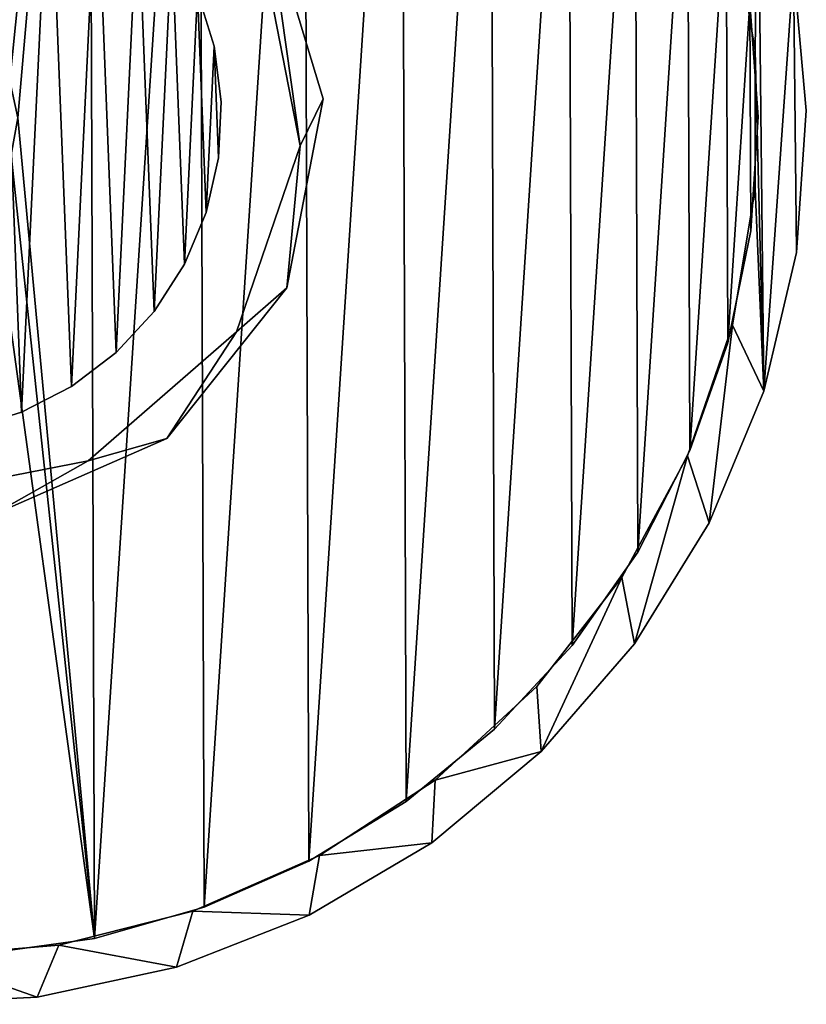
# Model space of a CAD drawing. Header units: millimetres. Extents: x 9.3 to 64.2, y -24.2 to 30.7.
# Tile 4 of 6: x 39.8 to 64.2, y -24.2 to 6.4. Entities that reach past the tile are written whole.
import ezdxf

# ---------------------------------------------------------------- set-up
doc = ezdxf.new("R2010")
doc.units = ezdxf.units.MM
doc.header["$LTSCALE"] = 25.4
doc.layers.get('0').update_dxf_attribs({"true_color": 0xff5454})

# ---------------------------------------------------------------- blocks, each defined once
blk = doc.blocks.new('LASER-8797.STL')
at = {"color": 250, "true_color": 0x262626}
mesh = blk.add_polyface(dxfattribs=at)
corners = [(9.954, 9.546, 1246.24), (9.336, 0.746, 1246.24), (9.29, 5.171, 1246.24), (10.091, -3.615, 1246.24), (11.312, 13.759, 1246.24), (10.811, 5.396, 1246.24), (10.811, 1.101, 1246.24), (11.519, 9.631, 1246.24), (13.328, 17.699, 1246.24), (12.914, 13.692, 1246.24), (14.958, 17.468, 1246.24), (15.949, 21.264, 1246.24), (17.597, 20.857, 1246.24), (19.109, 24.363, 1246.24), (20.756, 23.764, 1246.24), (22.725, 26.915, 1246.24), (24.352, 26.112, 1246.24), (26.703, 28.854, 1246.24), (28.284, 27.837, 1246.24), (30.941, 30.129, 1246.24), (32.447, 28.89, 1246.24), (35.329, 30.709, 1246.24), (36.727, 29.244, 1246.24), (39.752, 30.577, 1246.24), (41.006, 28.889, 1246.24), (44.097, 29.737, 1246.24), (45.169, 27.834, 1246.24), (48.252, 28.21, 1246.24), (49.101, 26.108, 1246.24), (52.107, 26.038, 1246.24), (52.695, 23.759, 1246.24), (55.564, 23.275, 1246.24), (55.854, 20.85, 1246.24), (58.534, 19.993, 1246.24), (58.491, 17.461, 1246.24), (60.534, 13.684, 1246.24), (60.938, 16.277, 1246.24), (61.928, 9.622, 1246.24), (61.908, 14.286, 1246.24), (62.715, 12.224, 1246.24), (62.634, 5.387, 1246.24), (11.537, -7.798, 1246.24), (11.517, -3.134, 1246.24), (12.91, -7.196, 1246.24), (13.634, -11.695, 1246.24), (14.954, -10.973, 1246.24), (16.33, -15.205, 1246.24), (17.59, -14.362, 1246.24), (19.553, -18.238, 1246.24), (20.749, -17.271, 1246.24), (23.221, -20.714, 1246.24), (24.344, -19.62, 1246.24), (27.239, -22.569, 1246.24), (28.276, -21.346, 1246.24), (31.503, -23.756, 1246.24), (32.438, -22.401, 1246.24), (35.902, -24.244, 1246.24), (36.718, -22.756, 1246.24), (40.322, -24.019, 1246.24), (40.997, -22.402, 1246.24), (44.648, -23.089, 1246.24), (45.16, -21.349, 1246.24), (48.77, -21.477, 1246.24), (49.093, -19.624, 1246.24), (52.579, -19.224, 1246.24), (52.688, -17.276, 1246.24), (55.978, -16.389, 1246.24), (55.848, -14.369, 1246.24), (58.486, -10.98, 1246.24), (58.878, -13.046, 1246.24), (60.531, -7.204, 1246.24), (61.204, -9.281, 1246.24), (61.926, -3.143, 1246.24), (62.896, -5.192, 1246.24), (62.633, 1.093, 1246.24), (63.819, 7.938, 1246.24), (63.911, -0.884, 1246.24), (64.221, 3.531, 1246.24)]
mesh.append_faces([[corners[k] for k in face] for face in [(0, 1, 2), (76, 75, 77)]], dxfattribs={"vtx0": -1, "color": 250})
mesh.append_faces([[corners[k] for k in face] for face in [(1, 0, 3), (5, 4, 7), (7, 8, 9), (9, 8, 10), (10, 11, 12), (12, 13, 14), (14, 15, 16), (16, 17, 18), (18, 19, 20), (20, 21, 22), (22, 23, 24), (24, 25, 26), (26, 27, 28), (28, 29, 30), (30, 31, 32), (32, 33, 34), (34, 33, 35), (35, 36, 37), (37, 39, 40), (41, 43, 44), (44, 45, 46), (46, 47, 48), (48, 49, 50), (50, 51, 52), (52, 53, 54), (54, 55, 56), (56, 57, 58), (58, 59, 60), (60, 61, 62), (62, 63, 64), (64, 65, 66), (66, 68, 69), (69, 70, 71), (71, 72, 73), (73, 75, 76)]], dxfattribs={"vtx0": -1, "vtx1": -1, "color": 250})
mesh.append_faces([[corners[k] for k in face] for face in [(3, 4, 5), (73, 40, 39)]], dxfattribs={"vtx0": -1, "vtx1": -1, "vtx2": -1, "color": 250})
mesh.append_faces([[corners[k] for k in face] for face in [(3, 0, 4), (3, 5, 6), (7, 4, 8), (10, 8, 11), (12, 11, 13), (14, 13, 15), (16, 15, 17), (18, 17, 19), (20, 19, 21), (22, 21, 23), (24, 23, 25), (26, 25, 27), (28, 27, 29), (30, 29, 31), (32, 31, 33), (35, 33, 36), (37, 36, 38), (37, 38, 39), (6, 41, 3), (41, 6, 42), (41, 42, 43), (44, 43, 45), (46, 45, 47), (48, 47, 49), (50, 49, 51), (52, 51, 53), (54, 53, 55), (56, 55, 57), (58, 57, 59), (60, 59, 61), (62, 61, 63), (64, 63, 65), (66, 65, 67), (66, 67, 68), (69, 68, 70), (71, 70, 72), (73, 72, 74), (73, 74, 40), (73, 39, 75)]], dxfattribs={"vtx0": -1, "vtx2": -1, "color": 250})
mesh = blk.add_polyface(dxfattribs=at)
corners = [(11.537, -7.798, 1322.24), (10.811, 1.101, 1322.24), (10.091, -3.615, 1322.24), (11.517, -3.134, 1322.24), (12.91, -7.196, 1322.24), (13.634, -11.695, 1322.24), (14.954, -10.973, 1322.24), (16.33, -15.205, 1322.24), (17.59, -14.362, 1322.24), (19.553, -18.238, 1322.24), (20.749, -17.271, 1322.24), (23.221, -20.714, 1322.24), (24.344, -19.62, 1322.24), (27.239, -22.569, 1322.24), (28.276, -21.346, 1322.24), (31.503, -23.756, 1322.24), (32.438, -22.401, 1322.24), (35.902, -24.244, 1322.24), (36.718, -22.756, 1322.24), (40.322, -24.019, 1322.24), (40.997, -22.402, 1322.24), (44.648, -23.089, 1322.24), (45.16, -21.349, 1322.24), (48.77, -21.477, 1322.24), (49.093, -19.624, 1322.24), (52.579, -19.224, 1322.24), (52.688, -17.276, 1322.24), (55.978, -16.389, 1322.24), (55.848, -14.369, 1322.24), (58.486, -10.98, 1322.24), (58.878, -13.046, 1322.24), (60.531, -7.204, 1322.24), (61.204, -9.281, 1322.24), (61.926, -3.143, 1322.24), (62.896, -5.192, 1322.24), (62.633, 1.093, 1322.24), (62.634, 5.387, 1322.24), (62.715, 12.224, 1322.24), (63.819, 7.938, 1322.24), (63.911, -0.884, 1322.24), (64.221, 3.531, 1322.24), (9.336, 0.746, 1322.24), (9.954, 9.546, 1322.24), (9.29, 5.171, 1322.24), (11.312, 13.759, 1322.24), (10.811, 5.396, 1322.24), (11.519, 9.631, 1322.24), (13.328, 17.699, 1322.24), (12.914, 13.692, 1322.24), (14.958, 17.468, 1322.24), (15.949, 21.264, 1322.24), (17.597, 20.857, 1322.24), (19.109, 24.363, 1322.24), (20.756, 23.764, 1322.24), (22.725, 26.915, 1322.24), (24.352, 26.112, 1322.24), (26.703, 28.854, 1322.24), (28.284, 27.837, 1322.24), (30.941, 30.129, 1322.24), (32.447, 28.89, 1322.24), (35.329, 30.709, 1322.24), (36.727, 29.244, 1322.24), (39.752, 30.577, 1322.24), (41.006, 28.889, 1322.24), (44.097, 29.737, 1322.24), (45.169, 27.834, 1322.24), (48.252, 28.21, 1322.24), (49.101, 26.108, 1322.24), (52.107, 26.038, 1322.24), (52.695, 23.759, 1322.24), (55.564, 23.275, 1322.24), (55.854, 20.85, 1322.24), (58.534, 19.993, 1322.24), (58.491, 17.461, 1322.24), (60.534, 13.684, 1322.24), (60.938, 16.277, 1322.24), (61.928, 9.622, 1322.24), (61.908, 14.286, 1322.24)]
mesh.append_faces([[corners[k] for k in face] for face in [(38, 39, 40), (41, 42, 43)]], dxfattribs={"vtx0": -1, "color": 250})
mesh.append_faces([[corners[k] for k in face] for face in [(0, 1, 2), (1, 0, 3), (3, 0, 4), (4, 5, 6), (6, 7, 8), (8, 9, 10), (10, 11, 12), (12, 13, 14), (14, 15, 16), (16, 17, 18), (18, 19, 20), (20, 21, 22), (22, 23, 24), (24, 25, 26), (26, 27, 28), (28, 27, 29), (29, 30, 31), (31, 32, 33), (33, 34, 35), (35, 34, 36), (37, 34, 38), (42, 2, 44), (45, 2, 1), (44, 46, 47), (47, 49, 50), (50, 51, 52), (52, 53, 54), (54, 55, 56), (56, 57, 58), (58, 59, 60), (60, 61, 62), (62, 63, 64), (64, 65, 66), (66, 67, 68), (68, 69, 70), (70, 71, 72), (72, 74, 75), (75, 76, 77), (77, 76, 37)]], dxfattribs={"vtx0": -1, "vtx1": -1, "color": 250})
mesh.append_faces([[corners[k] for k in face] for face in [(36, 34, 37), (44, 2, 45)]], dxfattribs={"vtx0": -1, "vtx1": -1, "vtx2": -1, "color": 250})
mesh.append_faces([[corners[k] for k in face] for face in [(4, 0, 5), (6, 5, 7), (8, 7, 9), (10, 9, 11), (12, 11, 13), (14, 13, 15), (16, 15, 17), (18, 17, 19), (20, 19, 21), (22, 21, 23), (24, 23, 25), (26, 25, 27), (29, 27, 30), (31, 30, 32), (33, 32, 34), (38, 34, 39), (42, 41, 2), (44, 45, 46), (47, 46, 48), (47, 48, 49), (50, 49, 51), (52, 51, 53), (54, 53, 55), (56, 55, 57), (58, 57, 59), (60, 59, 61), (62, 61, 63), (64, 63, 65), (66, 65, 67), (68, 67, 69), (70, 69, 71), (72, 71, 73), (72, 73, 74), (75, 74, 76), (37, 76, 36)]], dxfattribs={"vtx0": -1, "vtx2": -1, "color": 250})
mesh = blk.add_polyface(dxfattribs=at)
corners = [(35.037, -22.701, 1249.04), (33.723, 3.183, 1249.04), (31.52, -22.23, 1249.04), (33.975, 2.039, 1249.04), (34.645, 1.08, 1249.04), (35.631, 0.449, 1249.04), (38.585, -22.689, 1249.04), (36.784, 0.245, 1249.04), (37.927, 0.497, 1249.04), (38.887, 1.167, 1249.04), (42.099, -22.194, 1249.04), (39.517, 2.153, 1249.04), (39.722, 3.306, 1249.04), (41.925, 28.718, 1249.04), (45.345, 27.772, 1249.04), (45.513, -21.225, 1249.04), (48.605, 26.37, 1249.04), (48.763, -19.8, 1249.04), (51.643, 24.536, 1249.04), (51.789, -17.946, 1249.04), (54.404, 22.306, 1249.04), (54.534, -15.697, 1249.04), (56.835, 19.721, 1249.04), (56.947, -13.095, 1249.04), (58.891, 16.829, 1249.04), (58.983, -10.189, 1249.04), (60.534, 13.684, 1249.04), (60.605, -7.033, 1249.04), (61.734, 10.344, 1249.04), (61.782, -3.685, 1249.04), (62.468, 6.872, 1249.04), (62.492, -0.208, 1249.04), (62.722, 3.333, 1249.04), (10.977, -0.384, 1249.04), (10.952, 6.696, 1249.04), (10.722, 3.155, 1249.04), (11.663, 10.173, 1249.04), (11.711, -3.856, 1249.04), (12.839, 13.521, 1249.04), (12.91, -7.196, 1249.04), (14.461, 16.677, 1249.04), (14.554, -10.341, 1249.04), (16.498, 19.583, 1249.04), (16.61, -13.233, 1249.04), (18.911, 22.185, 1249.04), (19.041, -15.818, 1249.04), (21.656, 24.434, 1249.04), (21.801, -18.048, 1249.04), (24.682, 26.288, 1249.04), (24.84, -19.882, 1249.04), (27.932, 27.713, 1249.04), (28.099, -21.284, 1249.04), (31.345, 28.682, 1249.04), (34.859, 29.177, 1249.04), (33.928, 4.335, 1249.04), (34.558, 5.321, 1249.04), (35.518, 5.992, 1249.04), (38.408, 29.189, 1249.04), (36.661, 6.243, 1249.04), (37.813, 6.039, 1249.04), (38.8, 5.408, 1249.04), (39.47, 4.449, 1249.04)]
mesh.append_faces([[corners[k] for k in face] for face in [(30, 31, 32), (33, 34, 35)]], dxfattribs={"vtx0": -1, "color": 250})
mesh.append_faces([[corners[k] for k in face] for face in [(0, 1, 2), (1, 0, 3), (3, 0, 4), (4, 0, 5), (5, 6, 7), (7, 6, 8), (8, 6, 9), (9, 10, 11), (11, 10, 12), (13, 10, 14), (14, 15, 16), (16, 17, 18), (18, 19, 20), (20, 21, 22), (22, 23, 24), (24, 25, 26), (26, 27, 28), (28, 29, 30), (34, 33, 36), (36, 37, 38), (38, 39, 40), (40, 41, 42), (42, 43, 44), (44, 45, 46), (46, 47, 48), (48, 49, 50), (50, 51, 52), (52, 2, 53), (53, 56, 57), (57, 60, 13)]], dxfattribs={"vtx0": -1, "vtx1": -1, "color": 250})
mesh.append_faces([[corners[k] for k in face] for face in [(12, 10, 13), (53, 2, 1)]], dxfattribs={"vtx0": -1, "vtx1": -1, "vtx2": -1, "color": 250})
mesh.append_faces([[corners[k] for k in face] for face in [(5, 0, 6), (9, 6, 10), (14, 10, 15), (16, 15, 17), (18, 17, 19), (20, 19, 21), (22, 21, 23), (24, 23, 25), (26, 25, 27), (28, 27, 29), (30, 29, 31), (36, 33, 37), (38, 37, 39), (40, 39, 41), (42, 41, 43), (44, 43, 45), (46, 45, 47), (48, 47, 49), (50, 49, 51), (52, 51, 2), (53, 1, 54), (53, 54, 55), (53, 55, 56), (57, 56, 58), (57, 58, 59), (57, 59, 60), (13, 60, 61), (13, 61, 12)]], dxfattribs={"vtx0": -1, "vtx2": -1, "color": 250})
mesh = blk.add_polyface(dxfattribs=at)
corners = [(10.952, 6.696, 1248.24), (10.977, -0.384, 1248.24), (10.722, 3.155, 1248.24), (11.663, 10.173, 1248.24), (11.711, -3.856, 1248.24), (12.839, 13.521, 1248.24), (12.91, -7.196, 1248.24), (14.461, 16.677, 1248.24), (14.554, -10.341, 1248.24), (16.498, 19.583, 1248.24), (16.61, -13.233, 1248.24), (18.911, 22.185, 1248.24), (19.041, -15.818, 1248.24), (21.656, 24.434, 1248.24), (21.801, -18.048, 1248.24), (24.682, 26.288, 1248.24), (24.84, -19.882, 1248.24), (27.932, 27.713, 1248.24), (28.099, -21.284, 1248.24), (31.345, 28.682, 1248.24), (31.52, -22.23, 1248.24), (34.859, 29.177, 1248.24), (33.723, 3.183, 1248.24), (33.928, 4.335, 1248.24), (34.558, 5.321, 1248.24), (35.518, 5.992, 1248.24), (38.408, 29.189, 1248.24), (36.661, 6.243, 1248.24), (37.813, 6.039, 1248.24), (38.8, 5.408, 1248.24), (41.925, 28.718, 1248.24), (39.47, 4.449, 1248.24), (39.722, 3.306, 1248.24), (35.037, -22.701, 1248.24), (33.975, 2.039, 1248.24), (34.645, 1.08, 1248.24), (35.631, 0.449, 1248.24), (38.585, -22.689, 1248.24), (36.784, 0.245, 1248.24), (37.927, 0.497, 1248.24), (38.887, 1.167, 1248.24), (42.099, -22.194, 1248.24), (39.517, 2.153, 1248.24), (45.345, 27.772, 1248.24), (45.513, -21.225, 1248.24), (48.605, 26.37, 1248.24), (48.763, -19.8, 1248.24), (51.643, 24.536, 1248.24), (51.789, -17.946, 1248.24), (54.404, 22.306, 1248.24), (54.534, -15.697, 1248.24), (56.835, 19.721, 1248.24), (56.947, -13.095, 1248.24), (58.891, 16.829, 1248.24), (58.983, -10.189, 1248.24), (60.534, 13.684, 1248.24), (60.605, -7.033, 1248.24), (61.734, 10.344, 1248.24), (61.782, -3.685, 1248.24), (62.468, 6.872, 1248.24), (62.492, -0.208, 1248.24), (62.722, 3.333, 1248.24)]
mesh.append_faces([[corners[k] for k in face] for face in [(0, 1, 2), (60, 59, 61)]], dxfattribs={"vtx0": -1, "color": 250})
mesh.append_faces([[corners[k] for k in face] for face in [(1, 3, 4), (4, 5, 6), (6, 7, 8), (8, 9, 10), (10, 11, 12), (12, 13, 14), (14, 15, 16), (16, 17, 18), (18, 19, 20), (22, 21, 23), (23, 21, 24), (24, 21, 25), (25, 26, 27), (27, 26, 28), (28, 26, 29), (29, 30, 31), (31, 30, 32), (33, 36, 37), (37, 40, 41), (41, 43, 44), (44, 45, 46), (46, 47, 48), (48, 49, 50), (50, 51, 52), (52, 53, 54), (54, 55, 56), (56, 57, 58), (58, 59, 60)]], dxfattribs={"vtx0": -1, "vtx1": -1, "color": 250})
mesh.append_faces([[corners[k] for k in face] for face in [(20, 21, 22), (41, 32, 30)]], dxfattribs={"vtx0": -1, "vtx1": -1, "vtx2": -1, "color": 250})
mesh.append_faces([[corners[k] for k in face] for face in [(1, 0, 3), (4, 3, 5), (6, 5, 7), (8, 7, 9), (10, 9, 11), (12, 11, 13), (14, 13, 15), (16, 15, 17), (18, 17, 19), (20, 19, 21), (25, 21, 26), (29, 26, 30), (22, 33, 20), (33, 22, 34), (33, 34, 35), (33, 35, 36), (37, 36, 38), (37, 38, 39), (37, 39, 40), (41, 40, 42), (41, 42, 32), (41, 30, 43), (44, 43, 45), (46, 45, 47), (48, 47, 49), (50, 49, 51), (52, 51, 53), (54, 53, 55), (56, 55, 57), (58, 57, 59)]], dxfattribs={"vtx0": -1, "vtx2": -1, "color": 250})
mesh = blk.add_polyface(dxfattribs=at)
corners = [(24.757, -0.374, 522.416), (26.122, -1.939, 522.416), (24.95, 4.056, 522.416), (27.809, -5.52, 522.416), (30.133, -6.545, 522.416), (32.903, -8.658, 522.416), (35.911, -8.528, 522.416), (35.863, -9.226, 522.416), (38.872, -9.07, 522.416), (41.905, -7.357, 522.416), (44.348, -6.66, 522.416), (46.511, -3.345, 522.416), (48.077, -1.982, 522.416), (48.494, 2.432, 522.416), (49.205, 3.894, 522.416), (24.446, 5.601, 522.416), (26.948, 11.036, 522.416), (26.933, 9.833, 522.416), (31.539, 13.845, 522.416), (31.688, 14.686, 522.416), (37.534, 15.016, 522.416), (37.582, 15.714, 522.416), (43.311, 13.033, 522.416), (43.279, 13.886, 522.416), (47.474, 9.62, 522.416), (47.323, 8.427, 522.416)]
mesh.append_faces([[corners[k] for k in face] for face in [(1, 3, 4), (4, 5, 6), (6, 8, 9), (9, 10, 11), (11, 12, 13), (15, 2, 16), (16, 18, 19), (19, 20, 21), (21, 22, 23), (23, 22, 24), (24, 13, 14)]], dxfattribs={"vtx0": -1, "vtx1": -1, "color": 250})
mesh.append_faces([[corners[k] for k in face] for face in [(0, 1, 2), (1, 0, 3), (4, 3, 5), (6, 5, 7), (6, 7, 8), (9, 8, 10), (11, 10, 12), (13, 12, 14), (2, 15, 0), (16, 2, 17), (16, 17, 18), (19, 18, 20), (21, 20, 22), (24, 22, 25), (24, 25, 13)]], dxfattribs={"vtx0": -1, "vtx2": -1, "color": 250})
mesh = blk.add_polyface(dxfattribs=at)
corners = [(24.446, 5.601, 22.416), (24.95, 4.056, 22.416), (24.757, -0.374, 22.416), (26.948, 11.036, 22.416), (26.933, 9.833, 22.416), (31.539, 13.845, 22.416), (31.688, 14.686, 22.416), (37.534, 15.016, 22.416), (37.582, 15.714, 22.416), (43.311, 13.033, 22.416), (43.279, 13.886, 22.416), (47.474, 9.62, 22.416), (47.323, 8.427, 22.416), (48.494, 2.432, 22.416), (49.205, 3.894, 22.416), (26.122, -1.939, 22.416), (27.809, -5.52, 22.416), (30.133, -6.545, 22.416), (32.903, -8.658, 22.416), (35.911, -8.528, 22.416), (35.863, -9.226, 22.416), (38.872, -9.07, 22.416), (41.905, -7.357, 22.416), (44.348, -6.66, 22.416), (46.511, -3.345, 22.416), (48.077, -1.982, 22.416)]
mesh.append_faces([[corners[k] for k in face] for face in [(0, 1, 2), (1, 3, 4), (4, 3, 5), (5, 6, 7), (7, 8, 9), (9, 11, 12), (12, 11, 13), (2, 15, 16), (15, 2, 1), (16, 17, 18), (18, 19, 20), (20, 19, 21), (21, 22, 23), (23, 24, 25), (25, 13, 14)]], dxfattribs={"vtx0": -1, "vtx1": -1, "color": 250})
mesh.append_faces([[corners[k] for k in face] for face in [(1, 0, 3), (5, 3, 6), (7, 6, 8), (9, 8, 10), (9, 10, 11), (13, 11, 14), (16, 15, 17), (18, 17, 19), (21, 19, 22), (23, 22, 24), (25, 24, 13)]], dxfattribs={"vtx0": -1, "vtx2": -1, "color": 250})
at = {"color": 7, "true_color": 0xffffff}
mesh = blk.add_polyface(dxfattribs=at)
corners = [(26.14, 4.761, 27.223), (26.275, 1.29, 27.223), (26.056, 3.02, 27.223), (26.525, 6.461, 27.223), (26.792, -0.374, 27.223), (27.199, 8.068, 27.223), (27.589, -1.924, 27.223), (28.143, 9.534, 27.223), (28.644, -3.312, 27.223), (29.326, 10.814, 27.223), (29.924, -4.496, 27.223), (30.714, 11.868, 27.223), (31.39, -5.439, 27.223), (32.264, 12.666, 27.223), (32.997, -6.113, 27.223), (33.929, 13.183, 27.223), (34.697, -6.498, 27.223), (35.658, 13.402, 27.223), (36.438, -6.582, 27.223), (37.399, 13.318, 27.223), (38.167, -6.363, 27.223), (39.099, 12.933, 27.223), (39.832, -5.846, 27.223), (40.706, 12.259, 27.223), (41.382, -5.049, 27.223), (42.172, 11.315, 27.223), (42.77, -3.994, 27.223), (43.452, 10.132, 27.223), (43.953, -2.714, 27.223), (44.507, 8.744, 27.223), (44.897, -1.248, 27.223), (45.304, 7.194, 27.223), (45.571, 0.359, 27.223), (45.821, 5.529, 27.223), (45.956, 2.059, 27.223), (46.04, 3.8, 27.223)]
mesh.append_faces([[corners[k] for k in face] for face in [(0, 1, 2), (34, 33, 35)]], dxfattribs={"vtx0": -1, "color": 7})
mesh.append_faces([[corners[k] for k in face] for face in [(1, 3, 4), (4, 5, 6), (6, 7, 8), (8, 9, 10), (10, 11, 12), (12, 13, 14), (14, 15, 16), (16, 17, 18), (18, 19, 20), (20, 21, 22), (22, 23, 24), (24, 25, 26), (26, 27, 28), (28, 29, 30), (30, 31, 32), (32, 33, 34)]], dxfattribs={"vtx0": -1, "vtx1": -1, "color": 7})
mesh.append_faces([[corners[k] for k in face] for face in [(1, 0, 3), (4, 3, 5), (6, 5, 7), (8, 7, 9), (10, 9, 11), (12, 11, 13), (14, 13, 15), (16, 15, 17), (18, 17, 19), (20, 19, 21), (22, 21, 23), (24, 23, 25), (26, 25, 27), (28, 27, 29), (30, 29, 31), (32, 31, 33)]], dxfattribs={"vtx0": -1, "vtx2": -1, "color": 7})
mesh = blk.add_polyface(dxfattribs=at)
corners = [(26.275, 1.29, 63.223), (26.14, 4.761, 63.223), (26.056, 3.02, 63.223), (26.525, 6.461, 63.223), (26.792, -0.374, 63.223), (27.199, 8.068, 63.223), (27.589, -1.924, 63.223), (28.143, 9.534, 63.223), (28.644, -3.312, 63.223), (29.326, 10.814, 63.223), (29.924, -4.496, 63.223), (30.714, 11.868, 63.223), (31.39, -5.439, 63.223), (32.264, 12.666, 63.223), (32.997, -6.113, 63.223), (33.929, 13.183, 63.223), (34.697, -6.498, 63.223), (35.658, 13.402, 63.223), (36.438, -6.582, 63.223), (37.399, 13.318, 63.223), (38.167, -6.363, 63.223), (39.099, 12.933, 63.223), (39.832, -5.846, 63.223), (40.706, 12.259, 63.223), (41.382, -5.049, 63.223), (42.172, 11.315, 63.223), (42.77, -3.994, 63.223), (43.452, 10.132, 63.223), (43.953, -2.714, 63.223), (44.507, 8.744, 63.223), (44.897, -1.248, 63.223), (45.304, 7.194, 63.223), (45.571, 0.359, 63.223), (45.821, 5.529, 63.223), (45.956, 2.059, 63.223), (46.04, 3.8, 63.223)]
mesh.append_faces([[corners[k] for k in face] for face in [(0, 1, 2), (33, 34, 35)]], dxfattribs={"vtx0": -1, "color": 7})
mesh.append_faces([[corners[k] for k in face] for face in [(1, 0, 3), (3, 4, 5), (5, 6, 7), (7, 8, 9), (9, 10, 11), (11, 12, 13), (13, 14, 15), (15, 16, 17), (17, 18, 19), (19, 20, 21), (21, 22, 23), (23, 24, 25), (25, 26, 27), (27, 28, 29), (29, 30, 31), (31, 32, 33)]], dxfattribs={"vtx0": -1, "vtx1": -1, "color": 7})
mesh.append_faces([[corners[k] for k in face] for face in [(3, 0, 4), (5, 4, 6), (7, 6, 8), (9, 8, 10), (11, 10, 12), (13, 12, 14), (15, 14, 16), (17, 16, 18), (19, 18, 20), (21, 20, 22), (23, 22, 24), (25, 24, 26), (27, 26, 28), (29, 28, 30), (31, 30, 32), (33, 32, 34)]], dxfattribs={"vtx0": -1, "vtx2": -1, "color": 7})
at = {"color": 250, "true_color": 0x262626}
mesh = blk.add_polyface(dxfattribs=at)
corners = [(47.474, 9.62, 22.416), (49.205, 3.894, 522.416), (49.205, 3.894, 22.416), (47.474, 9.62, 522.416)]
mesh.append_faces([[corners[k] for k in face] for face in [(0, 1, 2), (1, 0, 3)]], dxfattribs={"vtx0": -1, "color": 250})
mesh = blk.add_polyface(dxfattribs=at)
corners = [(61.928, 9.622, 1322.24), (62.634, 5.387, 1246.24), (62.634, 5.387, 1322.24), (61.928, 9.622, 1246.24)]
mesh.append_faces([[corners[k] for k in face] for face in [(0, 1, 2), (1, 0, 3)]], dxfattribs={"vtx0": -1, "color": 250})
mesh = blk.add_polyface(dxfattribs=at)
corners = [(47.323, 8.427, 522.416), (48.494, 2.432, 22.416), (48.494, 2.432, 522.416), (47.323, 8.427, 22.416)]
mesh.append_faces([[corners[k] for k in face] for face in [(0, 1, 2), (1, 0, 3)]], dxfattribs={"vtx0": -1, "color": 250})
mesh = blk.add_polyface(dxfattribs=at)
corners = [(63.819, 7.938, 1246.24), (64.221, 3.531, 1322.24), (64.221, 3.531, 1246.24), (63.819, 7.938, 1322.24)]
mesh.append_faces([[corners[k] for k in face] for face in [(0, 1, 2), (1, 0, 3)]], dxfattribs={"vtx0": -1, "color": 250})
at = {"color": 7, "true_color": 0xffffff}
mesh = blk.add_polyface(dxfattribs=at)
corners = [(45.304, 7.194, 27.223), (45.821, 5.529, 63.223), (45.821, 5.529, 27.223), (45.304, 7.194, 63.223)]
mesh.append_faces([[corners[k] for k in face] for face in [(0, 1, 2), (1, 0, 3)]], dxfattribs={"vtx0": -1, "color": 7})
at = {"color": 250, "true_color": 0x262626}
mesh = blk.add_polyface(dxfattribs=at)
corners = [(62.468, 6.872, 1248.24), (62.722, 3.333, 1249.04), (62.722, 3.333, 1248.24), (62.468, 6.872, 1249.04)]
mesh.append_faces([[corners[k] for k in face] for face in [(0, 1, 2), (1, 0, 3)]], dxfattribs={"vtx0": -1, "color": 250})
at = {"color": 7, "true_color": 0xffffff}
mesh = blk.add_polyface(dxfattribs=at)
corners = [(45.821, 5.529, 27.223), (46.04, 3.8, 63.223), (46.04, 3.8, 27.223), (45.821, 5.529, 63.223)]
mesh.append_faces([[corners[k] for k in face] for face in [(0, 1, 2), (1, 0, 3)]], dxfattribs={"vtx0": -1, "color": 7})
at = {"color": 250, "true_color": 0x262626}
mesh = blk.add_polyface(dxfattribs=at)
corners = [(62.634, 5.387, 1322.24), (62.633, 1.093, 1246.24), (62.633, 1.093, 1322.24), (62.634, 5.387, 1246.24)]
mesh.append_faces([[corners[k] for k in face] for face in [(0, 1, 2), (1, 0, 3)]], dxfattribs={"vtx0": -1, "color": 250})
at = {"color": 7, "true_color": 0xffffff}
mesh = blk.add_polyface(dxfattribs=at)
corners = [(46.04, 3.8, 27.223), (45.956, 2.059, 63.223), (45.956, 2.059, 27.223), (46.04, 3.8, 63.223)]
mesh.append_faces([[corners[k] for k in face] for face in [(0, 1, 2), (1, 0, 3)]], dxfattribs={"vtx0": -1, "color": 7})
at = {"color": 250, "true_color": 0x262626}
mesh = blk.add_polyface(dxfattribs=at)
corners = [(49.205, 3.894, 22.416), (48.077, -1.982, 522.416), (48.077, -1.982, 22.416), (49.205, 3.894, 522.416)]
mesh.append_faces([[corners[k] for k in face] for face in [(0, 1, 2), (1, 0, 3)]], dxfattribs={"vtx0": -1, "color": 250})
mesh = blk.add_polyface(dxfattribs=at)
corners = [(64.221, 3.531, 1246.24), (63.911, -0.884, 1322.24), (63.911, -0.884, 1246.24), (64.221, 3.531, 1322.24)]
mesh.append_faces([[corners[k] for k in face] for face in [(0, 1, 2), (1, 0, 3)]], dxfattribs={"vtx0": -1, "color": 250})
mesh = blk.add_polyface(dxfattribs=at)
corners = [(62.722, 3.333, 1248.24), (62.492, -0.208, 1249.04), (62.492, -0.208, 1248.24), (62.722, 3.333, 1249.04)]
mesh.append_faces([[corners[k] for k in face] for face in [(0, 1, 2), (1, 0, 3)]], dxfattribs={"vtx0": -1, "color": 250})
mesh = blk.add_polyface(dxfattribs=at)
corners = [(48.494, 2.432, 522.416), (46.511, -3.345, 22.416), (46.511, -3.345, 522.416), (48.494, 2.432, 22.416)]
mesh.append_faces([[corners[k] for k in face] for face in [(0, 1, 2), (1, 0, 3)]], dxfattribs={"vtx0": -1, "color": 250})
at = {"color": 7, "true_color": 0xffffff}
mesh = blk.add_polyface(dxfattribs=at)
corners = [(45.956, 2.059, 27.223), (45.571, 0.359, 63.223), (45.571, 0.359, 27.223), (45.956, 2.059, 63.223)]
mesh.append_faces([[corners[k] for k in face] for face in [(0, 1, 2), (1, 0, 3)]], dxfattribs={"vtx0": -1, "color": 7})
at = {"color": 250, "true_color": 0x262626}
mesh = blk.add_polyface(dxfattribs=at)
corners = [(62.633, 1.093, 1322.24), (61.926, -3.143, 1246.24), (61.926, -3.143, 1322.24), (62.633, 1.093, 1246.24)]
mesh.append_faces([[corners[k] for k in face] for face in [(0, 1, 2), (1, 0, 3)]], dxfattribs={"vtx0": -1, "color": 250})
at = {"color": 7, "true_color": 0xffffff}
mesh = blk.add_polyface(dxfattribs=at)
corners = [(45.571, 0.359, 27.223), (44.897, -1.248, 63.223), (44.897, -1.248, 27.223), (45.571, 0.359, 63.223)]
mesh.append_faces([[corners[k] for k in face] for face in [(0, 1, 2), (1, 0, 3)]], dxfattribs={"vtx0": -1, "color": 7})
at = {"color": 250, "true_color": 0x262626}
mesh = blk.add_polyface(dxfattribs=at)
corners = [(62.492, -0.208, 1248.24), (61.782, -3.685, 1249.04), (61.782, -3.685, 1248.24), (62.492, -0.208, 1249.04)]
mesh.append_faces([[corners[k] for k in face] for face in [(0, 1, 2), (1, 0, 3)]], dxfattribs={"vtx0": -1, "color": 250})
mesh = blk.add_polyface(dxfattribs=at)
corners = [(63.911, -0.884, 1246.24), (62.896, -5.192, 1322.24), (62.896, -5.192, 1246.24), (63.911, -0.884, 1322.24)]
mesh.append_faces([[corners[k] for k in face] for face in [(0, 1, 2), (1, 0, 3)]], dxfattribs={"vtx0": -1, "color": 250})
at = {"color": 7, "true_color": 0xffffff}
mesh = blk.add_polyface(dxfattribs=at)
corners = [(44.897, -1.248, 27.223), (43.953, -2.714, 63.223), (43.953, -2.714, 27.223), (44.897, -1.248, 63.223)]
mesh.append_faces([[corners[k] for k in face] for face in [(0, 1, 2), (1, 0, 3)]], dxfattribs={"vtx0": -1, "color": 7})
at = {"color": 250, "true_color": 0x262626}
mesh = blk.add_polyface(dxfattribs=at)
corners = [(48.077, -1.982, 22.416), (44.348, -6.66, 522.416), (44.348, -6.66, 22.416), (48.077, -1.982, 522.416)]
mesh.append_faces([[corners[k] for k in face] for face in [(0, 1, 2), (1, 0, 3)]], dxfattribs={"vtx0": -1, "color": 250})
at = {"color": 7, "true_color": 0xffffff}
mesh = blk.add_polyface(dxfattribs=at)
corners = [(43.953, -2.714, 27.223), (42.77, -3.994, 63.223), (42.77, -3.994, 27.223), (43.953, -2.714, 63.223)]
mesh.append_faces([[corners[k] for k in face] for face in [(0, 1, 2), (1, 0, 3)]], dxfattribs={"vtx0": -1, "color": 7})
at = {"color": 250, "true_color": 0x262626}
mesh = blk.add_polyface(dxfattribs=at)
corners = [(41.905, -7.357, 522.416), (46.511, -3.345, 22.416), (41.905, -7.357, 22.416), (46.511, -3.345, 522.416)]
mesh.append_faces([[corners[k] for k in face] for face in [(0, 1, 2), (1, 0, 3)]], dxfattribs={"vtx0": -1, "color": 250})
mesh = blk.add_polyface(dxfattribs=at)
corners = [(61.926, -3.143, 1322.24), (60.531, -7.204, 1246.24), (60.531, -7.204, 1322.24), (61.926, -3.143, 1246.24)]
mesh.append_faces([[corners[k] for k in face] for face in [(0, 1, 2), (1, 0, 3)]], dxfattribs={"vtx0": -1, "color": 250})
mesh = blk.add_polyface(dxfattribs=at)
corners = [(61.782, -3.685, 1248.24), (60.605, -7.033, 1249.04), (60.605, -7.033, 1248.24), (61.782, -3.685, 1249.04)]
mesh.append_faces([[corners[k] for k in face] for face in [(0, 1, 2), (1, 0, 3)]], dxfattribs={"vtx0": -1, "color": 250})
at = {"color": 7, "true_color": 0xffffff}
mesh = blk.add_polyface(dxfattribs=at)
corners = [(42.77, -3.994, 63.223), (41.382, -5.049, 27.223), (42.77, -3.994, 27.223), (41.382, -5.049, 63.223)]
mesh.append_faces([[corners[k] for k in face] for face in [(0, 1, 2), (1, 0, 3)]], dxfattribs={"vtx0": -1, "color": 7})
mesh = blk.add_polyface(dxfattribs=at)
corners = [(41.382, -5.049, 63.223), (39.832, -5.846, 27.223), (41.382, -5.049, 27.223), (39.832, -5.846, 63.223)]
mesh.append_faces([[corners[k] for k in face] for face in [(0, 1, 2), (1, 0, 3)]], dxfattribs={"vtx0": -1, "color": 7})
at = {"color": 250, "true_color": 0x262626}
mesh = blk.add_polyface(dxfattribs=at)
corners = [(62.896, -5.192, 1246.24), (61.204, -9.281, 1322.24), (61.204, -9.281, 1246.24), (62.896, -5.192, 1322.24)]
mesh.append_faces([[corners[k] for k in face] for face in [(0, 1, 2), (1, 0, 3)]], dxfattribs={"vtx0": -1, "color": 250})
at = {"color": 7, "true_color": 0xffffff}
mesh = blk.add_polyface(dxfattribs=at)
corners = [(39.832, -5.846, 63.223), (38.167, -6.363, 27.223), (39.832, -5.846, 27.223), (38.167, -6.363, 63.223)]
mesh.append_faces([[corners[k] for k in face] for face in [(0, 1, 2), (1, 0, 3)]], dxfattribs={"vtx0": -1, "color": 7})
at = {"color": 250, "true_color": 0x262626}
mesh = blk.add_polyface(dxfattribs=at)
corners = [(44.348, -6.66, 522.416), (38.872, -9.07, 22.416), (44.348, -6.66, 22.416), (38.872, -9.07, 522.416)]
mesh.append_faces([[corners[k] for k in face] for face in [(0, 1, 2), (1, 0, 3)]], dxfattribs={"vtx0": -1, "color": 250})
mesh = blk.add_polyface(dxfattribs=at)
corners = [(60.605, -7.033, 1248.24), (58.983, -10.189, 1249.04), (58.983, -10.189, 1248.24), (60.605, -7.033, 1249.04)]
mesh.append_faces([[corners[k] for k in face] for face in [(0, 1, 2), (1, 0, 3)]], dxfattribs={"vtx0": -1, "color": 250})
mesh = blk.add_polyface(dxfattribs=at)
corners = [(60.531, -7.204, 1322.24), (58.486, -10.98, 1246.24), (58.486, -10.98, 1322.24), (60.531, -7.204, 1246.24)]
mesh.append_faces([[corners[k] for k in face] for face in [(0, 1, 2), (1, 0, 3)]], dxfattribs={"vtx0": -1, "color": 250})
mesh = blk.add_polyface(dxfattribs=at)
corners = [(35.911, -8.528, 522.416), (41.905, -7.357, 22.416), (35.911, -8.528, 22.416), (41.905, -7.357, 522.416)]
mesh.append_faces([[corners[k] for k in face] for face in [(0, 1, 2), (1, 0, 3)]], dxfattribs={"vtx0": -1, "color": 250})
mesh = blk.add_polyface(dxfattribs=at)
corners = [(61.204, -9.281, 1246.24), (58.878, -13.046, 1322.24), (58.878, -13.046, 1246.24), (61.204, -9.281, 1322.24)]
mesh.append_faces([[corners[k] for k in face] for face in [(0, 1, 2), (1, 0, 3)]], dxfattribs={"vtx0": -1, "color": 250})
mesh = blk.add_polyface(dxfattribs=at)
corners = [(58.983, -10.189, 1248.24), (56.947, -13.095, 1249.04), (56.947, -13.095, 1248.24), (58.983, -10.189, 1249.04)]
mesh.append_faces([[corners[k] for k in face] for face in [(0, 1, 2), (1, 0, 3)]], dxfattribs={"vtx0": -1, "color": 250})
mesh = blk.add_polyface(dxfattribs=at)
corners = [(58.486, -10.98, 1322.24), (55.848, -14.369, 1246.24), (55.848, -14.369, 1322.24), (58.486, -10.98, 1246.24)]
mesh.append_faces([[corners[k] for k in face] for face in [(0, 1, 2), (1, 0, 3)]], dxfattribs={"vtx0": -1, "color": 250})
mesh = blk.add_polyface(dxfattribs=at)
corners = [(56.947, -13.095, 1248.24), (54.534, -15.697, 1249.04), (54.534, -15.697, 1248.24), (56.947, -13.095, 1249.04)]
mesh.append_faces([[corners[k] for k in face] for face in [(0, 1, 2), (1, 0, 3)]], dxfattribs={"vtx0": -1, "color": 250})
mesh = blk.add_polyface(dxfattribs=at)
corners = [(58.878, -13.046, 1246.24), (55.978, -16.389, 1322.24), (55.978, -16.389, 1246.24), (58.878, -13.046, 1322.24)]
mesh.append_faces([[corners[k] for k in face] for face in [(0, 1, 2), (1, 0, 3)]], dxfattribs={"vtx0": -1, "color": 250})
mesh = blk.add_polyface(dxfattribs=at)
corners = [(52.688, -17.276, 1322.24), (55.848, -14.369, 1246.24), (52.688, -17.276, 1246.24), (55.848, -14.369, 1322.24)]
mesh.append_faces([[corners[k] for k in face] for face in [(0, 1, 2), (1, 0, 3)]], dxfattribs={"vtx0": -1, "color": 250})
mesh = blk.add_polyface(dxfattribs=at)
corners = [(54.534, -15.697, 1249.04), (51.789, -17.946, 1248.24), (54.534, -15.697, 1248.24), (51.789, -17.946, 1249.04)]
mesh.append_faces([[corners[k] for k in face] for face in [(0, 1, 2), (1, 0, 3)]], dxfattribs={"vtx0": -1, "color": 250})
mesh = blk.add_polyface(dxfattribs=at)
corners = [(55.978, -16.389, 1322.24), (52.579, -19.224, 1246.24), (55.978, -16.389, 1246.24), (52.579, -19.224, 1322.24)]
mesh.append_faces([[corners[k] for k in face] for face in [(0, 1, 2), (1, 0, 3)]], dxfattribs={"vtx0": -1, "color": 250})
mesh = blk.add_polyface(dxfattribs=at)
corners = [(49.093, -19.624, 1322.24), (52.688, -17.276, 1246.24), (49.093, -19.624, 1246.24), (52.688, -17.276, 1322.24)]
mesh.append_faces([[corners[k] for k in face] for face in [(0, 1, 2), (1, 0, 3)]], dxfattribs={"vtx0": -1, "color": 250})
mesh = blk.add_polyface(dxfattribs=at)
corners = [(51.789, -17.946, 1249.04), (48.763, -19.8, 1248.24), (51.789, -17.946, 1248.24), (48.763, -19.8, 1249.04)]
mesh.append_faces([[corners[k] for k in face] for face in [(0, 1, 2), (1, 0, 3)]], dxfattribs={"vtx0": -1, "color": 250})
mesh = blk.add_polyface(dxfattribs=at)
corners = [(52.579, -19.224, 1322.24), (48.77, -21.477, 1246.24), (52.579, -19.224, 1246.24), (48.77, -21.477, 1322.24)]
mesh.append_faces([[corners[k] for k in face] for face in [(0, 1, 2), (1, 0, 3)]], dxfattribs={"vtx0": -1, "color": 250})
mesh = blk.add_polyface(dxfattribs=at)
corners = [(45.16, -21.349, 1322.24), (49.093, -19.624, 1246.24), (45.16, -21.349, 1246.24), (49.093, -19.624, 1322.24)]
mesh.append_faces([[corners[k] for k in face] for face in [(0, 1, 2), (1, 0, 3)]], dxfattribs={"vtx0": -1, "color": 250})
mesh = blk.add_polyface(dxfattribs=at)
corners = [(48.763, -19.8, 1249.04), (45.513, -21.225, 1248.24), (48.763, -19.8, 1248.24), (45.513, -21.225, 1249.04)]
mesh.append_faces([[corners[k] for k in face] for face in [(0, 1, 2), (1, 0, 3)]], dxfattribs={"vtx0": -1, "color": 250})
mesh = blk.add_polyface(dxfattribs=at)
corners = [(40.997, -22.402, 1322.24), (45.16, -21.349, 1246.24), (40.997, -22.402, 1246.24), (45.16, -21.349, 1322.24)]
mesh.append_faces([[corners[k] for k in face] for face in [(0, 1, 2), (1, 0, 3)]], dxfattribs={"vtx0": -1, "color": 250})
mesh = blk.add_polyface(dxfattribs=at)
corners = [(45.513, -21.225, 1249.04), (42.099, -22.194, 1248.24), (45.513, -21.225, 1248.24), (42.099, -22.194, 1249.04)]
mesh.append_faces([[corners[k] for k in face] for face in [(0, 1, 2), (1, 0, 3)]], dxfattribs={"vtx0": -1, "color": 250})
mesh = blk.add_polyface(dxfattribs=at)
corners = [(48.77, -21.477, 1322.24), (44.648, -23.089, 1246.24), (48.77, -21.477, 1246.24), (44.648, -23.089, 1322.24)]
mesh.append_faces([[corners[k] for k in face] for face in [(0, 1, 2), (1, 0, 3)]], dxfattribs={"vtx0": -1, "color": 250})
mesh = blk.add_polyface(dxfattribs=at)
corners = [(42.099, -22.194, 1249.04), (38.585, -22.689, 1248.24), (42.099, -22.194, 1248.24), (38.585, -22.689, 1249.04)]
mesh.append_faces([[corners[k] for k in face] for face in [(0, 1, 2), (1, 0, 3)]], dxfattribs={"vtx0": -1, "color": 250})
mesh = blk.add_polyface(dxfattribs=at)
corners = [(36.718, -22.756, 1322.24), (40.997, -22.402, 1246.24), (36.718, -22.756, 1246.24), (40.997, -22.402, 1322.24)]
mesh.append_faces([[corners[k] for k in face] for face in [(0, 1, 2), (1, 0, 3)]], dxfattribs={"vtx0": -1, "color": 250})
mesh = blk.add_polyface(dxfattribs=at)
corners = [(44.648, -23.089, 1322.24), (40.322, -24.019, 1246.24), (44.648, -23.089, 1246.24), (40.322, -24.019, 1322.24)]
mesh.append_faces([[corners[k] for k in face] for face in [(0, 1, 2), (1, 0, 3)]], dxfattribs={"vtx0": -1, "color": 250})
mesh = blk.add_polyface(dxfattribs=at)
corners = [(40.322, -24.019, 1322.24), (35.902, -24.244, 1246.24), (40.322, -24.019, 1246.24), (35.902, -24.244, 1322.24)]
mesh.append_faces([[corners[k] for k in face] for face in [(0, 1, 2), (1, 0, 3)]], dxfattribs={"vtx0": -1, "color": 250})

msp = doc.modelspace()

# ---------------------------------------------------------------- block references
at = {"color": 0}
msp.add_blockref('LASER-8797.STL', (0, 0), dxfattribs=at)

doc.saveas('drawing.dxf')
